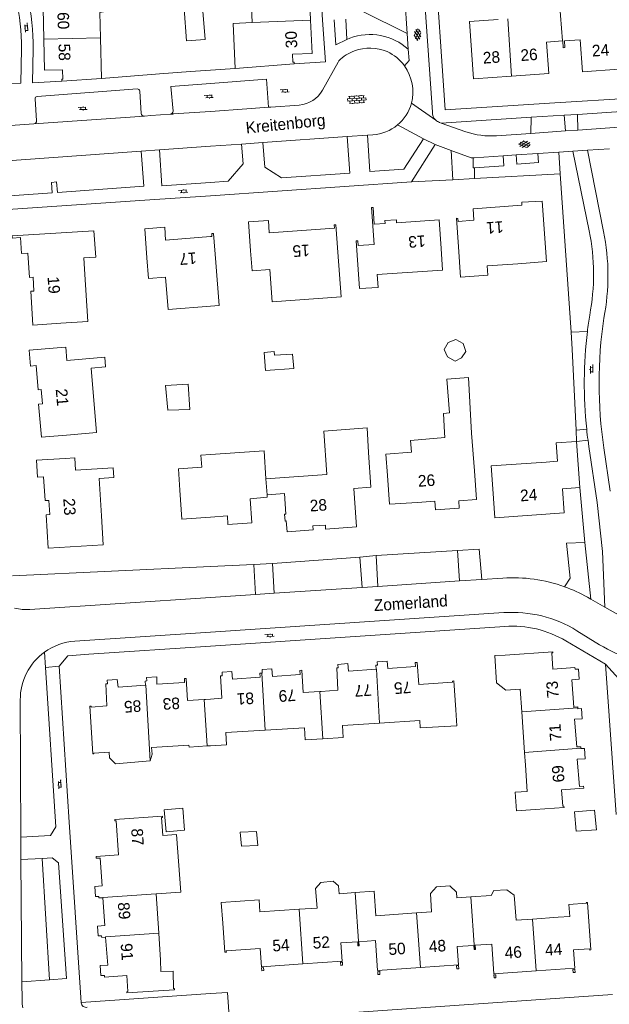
# Model space of a CAD drawing. Extents: x 99476 to 102828, y 406437 to 407931.
# Tile 17 of 162: x 99967 to 100069, y 406614 to 406785. Entities that reach past the tile are written whole.
import ezdxf

# ---------------------------------------------------------------- set-up
doc = ezdxf.new("R2010")
doc.units = 0
doc.header["$MEASUREMENT"] = 0
for name, color, linetype, lineweight in [('BG_bijgebouw', 253, 'Continuous', 0), ('BG_dakoverstek', 253, 'Continuous', 13), ('BG_dakoverstek bijgebouw', 253, 'Continuous', 0), ('BG_gesloten verharding', 253, 'Continuous', 0), ('BG_heg haag', 253, 'Continuous', 0), ('BG_hek', 253, 'Continuous', 0), ('BG_hoofdgebouw', 253, 'Continuous', 13), ('BG_huisnummer', 253, 'Continuous', 0), ('BG_kant verharding', 253, 'Continuous', 0), ('BG_muur', 253, 'Continuous', 0), ('BG_open verharding', 253, 'Continuous', 0), ('BG_straatnaam', 253, 'Continuous', 0), ('BG_tussenmuur', 253, 'Continuous', 0), ('BG_vlakafsluiter', 253, 'Continuous', 0)]:
    doc.layers.add(name, color=color, linetype=linetype, lineweight=lineweight)
doc.styles.add('Style-WORKING', font='WORKING.shx')

# ---------------------------------------------------------------- blocks, each defined once
blk = doc.blocks.new('S02OV6')
at = {"layer": 'BG_open verharding', "linetype": 'Continuous', "lineweight": 0}
for p, q in [((0, 0.20784), (1.371449, 0.20784)), ((0.085505, 0.20784), (0.085505, 0.268177)), ((0.485, -0.192), (0.486, 0.207)), ((0.885505, 0.20784), (0.885505, 0.31106)), ((1.285, -0.193), (1.285, 0.207)), ((0.268333, -0.19216), (1.549656, -0.19216)), ((0.885505, -0.32925), (0.885505, -0.19216))]:
    blk.add_line(p, q, dxfattribs=at)
blk = doc.blocks.new('S02OV4')
at = {"layer": 'BG_open verharding', "linetype": 'Continuous', "lineweight": 0}
for p, q in [((0, -0.200092), (0, 0.200092)), ((0, 0.2), (3.201, 0.2)), ((0.214, 0.6), (2.9, 0.6)), ((0.4, 0.199), (0.4, 0.6)), ((0.8, 0.6), (0.8, 0.7)), ((0.8, -0.2), (0.8, 0.2)), ((1.2, 0.2), (1.2, 0.6)), ((1.6, 0.6), (1.6, 0.7)), ((1.6, -0.2), (1.6, 0.2)), ((2, 0.199), (2, 0.6)), ((2.4, 0.6), (2.4, 0.7)), ((2.4, -0.2), (2.4, 0.2)), ((2.8, 0.2), (2.8, 0.6)), ((3.2, -0.199908), (3.2, 0.200092)), ((0, -0.2), (3.2, -0.199)), ((0.31, -0.6), (2.9, -0.6)), ((0.4, -0.6), (0.399, -0.2)), ((0.8, -0.7), (0.8, -0.6)), ((1.2, -0.6), (1.2, -0.2)), ((1.6, -0.7), (1.6, -0.6)), ((2, -0.6), (1.999, -0.2)), ((2.4, -0.7), (2.4, -0.6)), ((2.8, -0.6), (2.8, -0.2))]:
    blk.add_line(p, q, dxfattribs=at)
blk = doc.blocks.new('S01GV6')
at = {"layer": 'BG_gesloten verharding', "linetype": 'Continuous', "lineweight": 0}
for p, q in [((0, 0.018), (0.97, 0.579)), ((0.02, 0.104), (1.242, -0.604)), ((0.164, -0.349), (1.58, 0.468)), ((0.296, 0.406), (1.735, -0.426)), ((0.584, -0.569), (1.922, 0.204)), ((0.814, 0.569), (1.985, -0.109)), ((1.364, -0.58), (1.906, -0.267))]:
    blk.add_line(p, q, dxfattribs=at)

msp = doc.modelspace()

# ---------------------------------------------------------------- linework, layer by layer
at = {"layer": 'BG_bijgebouw', "linetype": 'Continuous', "lineweight": 0, "flags": 128}
for points in [[(99998.644, 406786.708), (99995.456, 406786.46), (99995.89, 406780.878), (99999.078, 406781.126), (99998.644, 406786.708)], [(99996.164, 406721.551), (99992.26, 406721.327), (99992.648, 406717.052), (99996.432, 406717.175), (99996.164, 406721.551)], [(100062.978, 406647.629), (100063.234, 406644.292), (100066.737, 406644.52), (100066.428, 406647.926), (100062.978, 406647.629)], [(100005.146, 406644.109), (100005.369, 406641.681), (100008.203, 406641.834), (100007.962, 406644.234), (100005.146, 406644.109)]]:
    msp.add_lwpolyline(points, dxfattribs=at)
at = {"layer": 'BG_dakoverstek', "linetype": 'Continuous', "lineweight": 13}
for p, q in [((100044.633, 406722.706), (100040.9, 406722.437)), ((99998.35, 406709.294), (100000, 406709.404987)), ((99998.35, 406709.294), (99998.491, 406707.182)), ((100000, 406709.404987), (100009.277, 406710.029))]:
    msp.add_line(p, q, dxfattribs=at)
at = {"layer": 'BG_dakoverstek', "linetype": 'Continuous', "lineweight": 13, "flags": 128}
for points in [[(100040.481, 406713.213), (100040.531, 406712.308), (100034.601, 406711.817), (100034.768, 406709.796)], [(100050.94, 406674.72), (100049.162, 406674.669), (100049.469, 406669.913), (100051.099, 406668.679), (100053.57, 406668.821)], [(99989.588, 406656.42), (99989.902, 406657.6), (99989.831, 406658.736), (99996.283, 406659.14)], [(99982.516, 406657.949), (99982.555, 406656.942), (99983.591, 406655.94), (99989.588, 406656.42)], [(100054.48, 406655.714), (100054.798, 406651.142), (100052.717, 406650.997)], [(99990.605, 406633.458), (99994.876, 406633.711), (99994.123, 406643.714), (99991.752, 406643.521)], [(100018.483, 406631), (100018.183, 406634.348), (100019.117, 406635.416), (100021.206, 406635.615), (100022.143, 406634.833), (100022.268, 406633.47)], [(100042.601, 406632.761), (100042.569, 406633.726), (100041.426, 406634.813), (100039.092, 406634.654), (100038.062, 406633.511), (100038.221, 406630.336)], [(100048.56, 406633.173), (100049.03, 406634.047), (100051.279, 406634.159), (100052.517, 406633.204), (100052.864, 406628.886)]]:
    msp.add_lwpolyline(points, dxfattribs=at)
at = {"layer": 'BG_dakoverstek bijgebouw', "linetype": 'Continuous', "lineweight": 0, "flags": 128}
for points in [[(100042.327, 406725.548), (100043.442, 406726.084), (100044.167, 406727.188), (100043.7, 406728.595), (100042.416, 406729.293), (100041.122, 406728.749), (100040.406, 406727.542), (100040.997, 406726.294), (100042.327, 406725.548)], [(100014.398, 406724.255), (100009.502, 406723.91), (100009.28, 406727.055), (100011.022, 406727.177), (100011.067, 406726.542), (100014.221, 406726.764), (100014.398, 406724.255)], [(99995.529, 406644.458), (99992.343, 406644.193), (99992.028, 406647.975), (99995.214, 406648.24), (99995.529, 406644.458)]]:
    msp.add_lwpolyline(points, dxfattribs=at)
at = {"layer": 'BG_heg haag', "linetype": 'Continuous', "lineweight": 0}
for p, q in [((99961.34, 406751.49), (99988.659, 406753.358)), ((100028.968, 406686.604), (100043.09, 406687.54)), ((99973.82, 406672.79), (99975.599, 406645.826))]:
    msp.add_line(p, q, dxfattribs=at)
at = {"layer": 'BG_heg haag', "linetype": 'Continuous', "lineweight": 0, "flags": 128}
for points in [[(100059.535, 406770.164), (100040.61, 406768.95), (100038.679, 406796.779)], [(99978.956, 406674.862), (99975.35, 406674.62), (99973.82, 406672.79)]]:
    msp.add_lwpolyline(points, dxfattribs=at)
at = {"layer": 'BG_hek', "linetype": 'Continuous', "lineweight": 0}
for p, q in [((99991.184, 406775.198), (99996.555, 406775.578)), ((100060.488, 406757.895), (100060.228, 406761.666)), ((100062.374, 406730.532), (100060.488, 406757.895))]:
    msp.add_line(p, q, dxfattribs=at)
at = {"layer": 'BG_hek', "linetype": 'Continuous', "lineweight": 0, "flags": 128}
msp.add_lwpolyline([(100063.223, 406713.592), (100062.575, 406727.615), (100062.374, 406730.532)], dxfattribs=at)
at = {"layer": 'BG_hoofdgebouw', "linetype": 'Continuous', "lineweight": 13}
for p, q in [((99981.146, 406774.419), (99980.995, 406781.4)), ((100014.485, 406776.906), (100004.273, 406776.142)), ((99974.29, 406773.908), (99981.146, 406774.419)), ((100044.633, 406722.706), (100045.157, 406713.081)), ((100045.659, 406706.544), (100045.157, 406713.081)), ((100063.86, 406703.716), (100063.29, 406711.66)), ((100009.599, 406705.204), (100009.277, 406710.029)), ((100020.101, 406705.92), (100009.599, 406705.204)), ((100053.843, 406664.885), (100053.57, 406668.821)), ((100054.328, 406657.908), (100053.843, 406664.885)), ((100054.48, 406655.714), (100054.328, 406657.908)), ((99990.605, 406633.458), (99991.073, 406626.64)), ((100025.032, 406633.661), (100022.268, 406633.47)), ((100045.055, 406632.931), (100042.601, 406632.761)), ((100048.56, 406633.173), (100045.055, 406632.931)), ((100015.327, 406630.782), (100018.483, 406631)), ((100038.221, 406630.336), (100035.647, 406630.158)), ((100055.696, 406629.083), (100052.864, 406628.886)), ((100060.141, 406629.391), (100055.696, 406629.083)), ((99991.073, 406626.64), (99991.39, 406622.01))]:
    msp.add_line(p, q, dxfattribs=at)
at = {"layer": 'BG_hoofdgebouw', "color": 1, "linetype": 'Continuous', "lineweight": 13}
for p, q in [((100018.903, 406668.437), (100018.95, 406668.44)), ((100019.16, 406668.45), (100018.95, 406668.44)), ((99998.932, 406667.059), (99999.13, 406667.07))]:
    msp.add_line(p, q, dxfattribs=at)
at = {"layer": 'BG_hoofdgebouw', "linetype": 'Continuous', "lineweight": 13, "flags": 128}
for points in [[(100011.597, 406793.107), (100011.765, 406792.02), (100013.284, 406792.261), (100013.634, 406790.055), (100017.072, 406790.197), (100017.328, 406784.469)], [(100007.243, 406784.067), (100007.011, 406789.296), (100001.188, 406788.345), (100000.684, 406791.436)], [(99980.995, 406781.4), (99980.899, 406785.817), (99984.264, 406786.428), (99983.601, 406790.081)], [(99974.185, 406788.372), (99974.223, 406786.593), (99971.104, 406786.526), (99971.218, 406781.188)], [(100004.273, 406776.142), (100003.926, 406783.919), (100007.243, 406784.067)], [(100017.328, 406784.469), (100017.584, 406778.741), (100014.183, 406778.612), (100014.25, 406777.226), (100014.466, 406777.229), (100014.485, 406776.906)], [(100049.781, 406784.612), (100044.807, 406784.269), (100045.491, 406774.333), (100052.058, 406774.785)], [(99971.218, 406781.188), (99971.332, 406775.85), (99974.426, 406775.915), (99974.503, 406774.262), (99974.283, 406774.258), (99974.29, 406773.908)], [(100052.058, 406774.785), (100058.49, 406775.228), (100058.113, 406780.701), (100060.904, 406780.894)], [(100060.904, 406780.894), (100060.923, 406780.895), (100061.004, 406779.716), (100061.295, 406779.736), (100061.214, 406780.903), (100063.96, 406781.092), (100064.341, 406775.556), (100070.615, 406775.988)], [(100039.88, 406744.99), (100039.54, 406749.98), (100032.17, 406749.47), (100032.15, 406749.97), (100030.17, 406749.85), (100030.2, 406749.34), (100028.33, 406749.2), (100028.14, 406752.12), (100027.85, 406752.09), (100028.32, 406745.71), (100025.53, 406745.51), (100025.47, 406746.35), (100025.21, 406746.35), (100025.561, 406741.36)], [(100042.88, 406745.27), (100042.53, 406750.26), (100042.8, 406750.22), (100042.85, 406749.67), (100045.53, 406749.88), (100045.41, 406751.89), (100053.85, 406752.48), (100053.82, 406752.99), (100057.38, 406753.21), (100058.12, 406742.73), (100053.13, 406742.38)], [(100000, 406747.063141), (99992.26, 406746.47), (99992.13, 406748.69), (99988.64, 406748.39), (99989.02, 406743.4)], [(100022.038, 406744.39), (100021.707, 406749.099), (100021.426, 406749.08), (100021.464, 406748.532), (100010.186, 406747.739), (100010.037, 406749.856), (100006.599, 406749.615), (100006.951, 406744.609)], [(99974.133, 406732.076), (99969.293, 406731.769), (99968.923, 406737.617), (99969.49, 406737.653), (99969.339, 406740.036), (99968.72, 406739.997), (99968.455, 406744.199), (99967.359, 406744.129), (99967.185, 406746.882), (99965.719, 406746.771), (99965.694, 406747.17), (99979.866, 406748.066), (99980.203, 406743.505), (99978.115, 406743.373), (99978.238, 406741.44)], [(100000.96, 406742.61), (100000.53, 406747.59), (100000.26, 406747.61), (100000.22, 406747.08), (100000, 406747.063141)], [(100025.561, 406741.36), (100025.773, 406738.064), (100028.989, 406738.272), (100028.844, 406740.516), (100040.122, 406741.245), (100039.88, 406744.99)], [(100042.88, 406745.27), (100043.245, 406740.049), (100047.986, 406740.381), (100047.872, 406742.011), (100053.13, 406742.38)], [(99989.02, 406743.4), (99989.291, 406739.846), (99992.246, 406740.071), (99992.672, 406734.475), (100000, 406735.032709)], [(100006.951, 406744.609), (100007.197, 406741.14), (100010.284, 406741.36), (100010.681, 406735.79), (100022.592, 406736.639), (100022.038, 406744.39)], [(99974.133, 406732.076), (99978.809, 406732.373), (99978.238, 406741.44)], [(100000, 406735.032709), (100001.528, 406735.149), (100000.96, 406742.61)], [(99973.512, 406727.827), (99968.658, 406727.409), (99968.894, 406724.67), (99969.853, 406724.752), (99970.214, 406720.562), (99970.741, 406720.608), (99970.955, 406718.127), (99970.276, 406718.069), (99970.766, 406712.378), (99975.809, 406712.812)], [(99973.512, 406727.827), (99975.004, 406727.956), (99975.2, 406725.642), (99981.745, 406726.195), (99981.884, 406724.55), (99979.375, 406724.338), (99980.315, 406713.19), (99975.809, 406712.812)], [(100040.9, 406722.437), (100041.323, 406716.576), (100040.301, 406716.495), (100040.481, 406713.213)], [(100020.101, 406705.92), (100019.636, 406713.453), (100027.078, 406713.992), (100027.332, 406709.751)], [(100063.29, 406711.66), (100059.8, 406711.41), (100060.03, 406708.22), (100058.03, 406708.08)], [(100024.917, 406701.861), (100024.806, 406703.542), (100027.74, 406703.741), (100027.332, 406709.751)], [(100034.768, 406709.796), (100030.345, 406709.456), (100030.627, 406705.751)], [(99974.902, 406708.726), (99969.911, 406708.425), (99970.09, 406705.458), (99971.151, 406705.522), (99971.398, 406701.422), (99972.073, 406701.463), (99972.221, 406699.003), (99971.625, 406698.967), (99971.972, 406693.209), (99981.444, 406693.78), (99981.143, 406698.771)], [(99974.902, 406708.726), (99976.529, 406708.828), (99976.658, 406706.689), (99983.208, 406707.083), (99983.309, 406705.403), (99980.75, 406705.249), (99981.143, 406698.771)], [(100058.03, 406708.08), (100048.563, 406707.417), (100048.84, 406703.46)], [(99998.491, 406707.182), (99994.462, 406706.912), (99994.71, 406703.21)], [(100035.815, 406701.124), (100030.95, 406700.807), (100030.627, 406705.751)], [(100045.659, 406706.544), (100045.981, 406701.6), (100042.947, 406701.402), (100043.033, 406700.095), (100038.928, 406699.827)], [(100000, 406698.565451), (99995.05, 406698.22), (99994.71, 406703.21)], [(100009.792, 406702.419), (100009.82, 406702), (100006.88, 406701.76), (100007.15, 406697.57), (100003.01, 406697.3), (100002.931, 406698.77), (100000, 406698.565451)], [(100024.917, 406701.861), (100025.254, 406696.865), (100019.923, 406696.506), (100019.876, 406697.204), (100017.735, 406697.06), (100017.782, 406696.353), (100013.243, 406696.047), (100013.118, 406697.902), (100012.898, 406697.888), (100012.817, 406699.085), (100013.037, 406699.1), (100012.799, 406702.632), (100009.792, 406702.419)], [(100048.84, 406703.46), (100049.2, 406698.47), (100061.16, 406699.31), (100060.87, 406703.47), (100063.86, 406703.71), (100063.86, 406703.716)], [(100038.928, 406699.827), (100038.831, 406701.321), (100035.815, 406701.124)], [(100050.94, 406674.72), (100059.19, 406675.31), (100059.2, 406675.1), (100059.01, 406675.1), (100059.19, 406672.3), (100063.03, 406672.57), (100063.07, 406672.26), (100063.65, 406672.29), (100063.76, 406670.58), (100062.47, 406670.46), (100062.82, 406665.69), (100063.52, 406665.75), (100063.533, 406665.612)], [(100028.64, 406672.27), (100028.6, 406672.95), (100028.91, 406672.99), (100028.86, 406673.58), (100030.59, 406673.69), (100030.67, 406672.39), (100035.45, 406672.75), (100035.42, 406673.45), (100035.74, 406673.46), (100036.01, 406669.61), (100041.88, 406670.04), (100041.87, 406670.24), (100042.08, 406670.25), (100042.43, 406665.26)], [(100000, 406667.127596), (100002, 406667.26), (100001.74, 406671.12), (100002.05, 406671.14), (100002.01, 406671.74), (100003.72, 406671.86), (100003.8, 406670.55), (100008.59, 406670.88), (100008.54, 406671.58), (100008.868, 406671.603)], [(100008.868, 406671.603), (100008.96, 406671.61), (100008.92, 406672.21), (100010.64, 406672.33), (100010.73, 406671.04), (100015.52, 406671.38), (100015.48, 406672.07), (100015.8, 406672.09), (100016.06, 406668.24), (100018.903, 406668.437)], [(100019.16, 406668.45), (100022.03, 406668.63), (100021.83, 406672.53), (100022.1, 406672.51), (100022.05, 406673.1), (100023.77, 406673.24), (100023.85, 406671.94), (100028.64, 406672.27)], [(99982.516, 406657.949), (99979.86, 406657.78), (99979.86, 406657.65), (99979.66, 406657.64), (99979.14, 406665.9), (99979.37, 406665.91), (99979.4, 406665.71), (99982.11, 406665.93), (99981.9, 406669.75), (99982.21, 406669.78), (99982.17, 406670.37), (99983.88, 406670.49), (99984.03, 406669.18), (99988.78, 406669.52)], [(99988.78, 406669.52), (99988.72, 406670.22), (99989.03, 406670.25), (99988.97, 406670.84), (99990.73, 406670.97), (99990.76, 406669.7), (99995.53, 406669.97), (99995.49, 406670.67), (99995.8, 406670.69), (99996.06, 406666.86), (99998.932, 406667.059)], [(100042.43, 406665.26), (100042.6, 406662.51), (100036.276, 406662.119), (100036.197, 406663.397), (100029.259, 406662.966)], [(100063.533, 406665.612), (100063.55, 406665.44), (100064.14, 406665.5), (100064.26, 406663.71), (100062.97, 406663.64), (100063.33, 406658.84), (100064.05, 406658.88), (100064.065, 406658.639)], [(100009.481, 406661.746), (100002.667, 406661.32), (100002.798, 406659.224), (100000, 406659.048605)], [(100019.411, 406660.253), (100016.404, 406660.066), (100016.273, 406662.17), (100009.481, 406661.746)], [(100029.259, 406662.966), (100022.814, 406662.565), (100022.944, 406660.473), (100019.411, 406660.253)], [(99999.432, 406659.013), (99996.303, 406658.817), (99996.283, 406659.14)], [(100000, 406659.048605), (99999.432, 406659.013)], [(100064.065, 406658.639), (100064.07, 406658.56), (100064.69, 406658.59), (100064.78, 406656.81), (100063.44, 406656.74), (100063.82, 406651.98), (100064.51, 406652.04), (100064.54, 406651.71), (100060.69, 406651.41), (100060.91, 406648.6), (100061.121, 406648.61), (100061.14, 406648.4), (100056.15, 406648.01)], [(100052.717, 406650.997), (100052.941, 406647.786), (100056.15, 406648.01)], [(99984.1, 406640.19), (99983.7, 406646.09), (99983.48, 406646.08), (99983.47, 406646.3), (99991.7, 406646.86), (99991.71, 406646.64), (99991.54, 406646.63), (99991.752, 406643.521)], [(99981.415, 406632.77), (99980.724, 406632.751), (99980.699, 406633.003), (99980.104, 406633.014), (99980.004, 406634.734), (99981.287, 406634.829), (99980.95, 406639.627), (99980.249, 406639.592), (99980.229, 406639.911), (99984.1, 406640.19)], [(99981.883, 406625.971), (99981.21, 406625.884), (99981.175, 406626.171), (99980.586, 406626.164), (99980.463, 406627.883), (99981.755, 406627.965), (99981.415, 406632.77)], [(100035.647, 406630.158), (100028.623, 406629.672), (100028.331, 406633.89), (100025.032, 406633.661)], [(100002.121, 406628.381), (100001.872, 406631.976), (100008.416, 406632.428), (100008.562, 406630.314), (100015.327, 406630.782)], [(100056.316, 406620.112), (100062.985, 406620.576), (100062.765, 406623.743), (100065.563, 406623.937), (100065.578, 406623.728), (100065.776, 406623.742), (100065.205, 406631.963), (100064.996, 406631.948), (100065.004, 406631.824), (100061.998, 406631.616), (100062.143, 406629.53), (100060.141, 406629.391)], [(100002.121, 406628.381), (100002.469, 406623.373), (100002.752, 406623.392), (100002.738, 406623.596), (100008.626, 406624.005), (100008.846, 406620.831), (100015.98, 406621.327)], [(99985.54, 406619.32), (99981.67, 406619.05), (99981.66, 406619.33), (99981.067, 406619.325), (99980.946, 406621.054), (99982.235, 406621.135), (99981.883, 406625.971)], [(100015.98, 406621.327), (100022.795, 406621.8), (100022.575, 406624.97), (100025.466, 406625.171), (100025.515, 406624.458), (100025.667, 406624.469)], [(100025.667, 406624.469), (100025.725, 406624.473), (100025.676, 406625.175), (100028.56, 406625.375), (100028.919, 406620.211), (100036.299, 406620.723)], [(100036.299, 406620.723), (100042.89, 406621.181), (100042.671, 406624.345), (100045.556, 406624.545), (100045.606, 406623.833), (100045.683, 406623.838)], [(100045.683, 406623.838), (100045.819, 406623.847), (100045.771, 406624.55), (100048.657, 406624.75), (100049.014, 406619.605), (100056.316, 406620.112)], [(99991.39, 406622.01), (99991.45, 406620.01), (99993.55, 406620.07), (99993.64, 406617.05), (99993.78, 406617.06), (99993.79, 406616.86), (99985.55, 406616.31), (99985.52, 406616.51), (99985.74, 406616.54), (99985.54, 406619.32)], [(100008.85, 406620.68), (100009.16, 406620.7), (100009.21, 406620.18), (100008.901, 406620.15), (100008.85, 406620.68)], [(100022.525, 406621.08), (100022.85, 406621.1), (100022.82, 406621.63), (100022.48, 406621.62), (100022.525, 406621.08)], [(100042.97, 406620.505), (100042.63, 406620.46), (100042.56, 406620.99), (100042.9, 406621.04), (100042.97, 406620.505)], [(100028.94, 406620.05), (100029.27, 406620.08), (100029.29, 406619.53), (100028.96, 406619.5), (100028.94, 406620.05)], [(100049.03, 406619.44), (100049.34, 406619.47), (100049.38, 406618.94), (100049.07, 406618.91), (100049.03, 406619.44)], [(100062.74, 406619.85), (100063.061, 406619.88), (100062.99, 406620.4), (100062.67, 406620.37), (100062.74, 406619.85)]]:
    msp.add_lwpolyline(points, dxfattribs=at)
at = {"layer": 'BG_hoofdgebouw', "color": 1, "linetype": 'Continuous', "lineweight": 13, "flags": 128}
msp.add_lwpolyline([(99999.13, 406667.07), (100000, 406667.127596)], dxfattribs=at)
at = {"layer": 'BG_kant verharding', "linetype": 'Continuous', "lineweight": 0}
for p, q in [((100038.39, 406768.599), (100032.41, 406854.99)), ((100032.134, 406809.472), (100034.029, 406782.158)), ((100019.875, 406777.279), (100019.394, 406784.456)), ((100023.399, 406784.659), (100023.594, 406781.141)), ((100023.594, 406781.141), (100024.099, 406781.384)), ((100034.029, 406782.158), (100034.217, 406779.444)), ((100019.875, 406777.279), (100014.485, 406776.906)), ((100019.378, 406772.366), (100022.068, 406777.229)), ((100022.068, 406777.229), (100022.19, 406777.45)), ((99970.049, 406771.282), (99987.341, 406772.593)), ((99988.043, 406768.367), (99987.77, 406772.222)), ((99969.953, 406767.092), (99969.68, 406770.854)), ((100081.427, 406771.568), (100059.535, 406770.164)), ((99993.573, 406768.258), (100000, 406768.713433)), ((100000, 406768.713433), (100006.316, 406769.161)), ((100006.316, 406769.161), (100010.055, 406769.426)), ((100010.055, 406769.426), (100010.108, 406769.43)), ((100010.108, 406769.43), (100010.46, 406769.455)), ((100010.46, 406769.455), (100015.361, 406769.802)), ((100063.47, 406768.194), (100094.514, 406770.179)), ((99969.489, 406766.557), (99988.577, 406767.903)), ((99988.577, 406767.903), (99989.691, 406767.982)), ((99989.691, 406767.982), (99993.068, 406768.222)), ((99993.068, 406768.222), (99993.479, 406768.251)), ((99993.479, 406768.251), (99993.573, 406768.258)), ((100039.918, 406766.688), (100055.435, 406767.68)), ((100055.435, 406767.68), (100061.173, 406768.047)), ((100061.173, 406768.047), (100063.47, 406768.194)), ((100061.173, 406768.047), (100061.402, 406765.335)), ((100063.538, 406765.487), (100063.47, 406768.194)), ((99969.489, 406766.557), (99964.62, 406766.217)), ((100032.335, 406766.363), (100036.83, 406763.97)), ((100039.918, 406766.688), (100039.6, 406766.8)), ((100044.147, 406765.201), (100039.918, 406766.688)), ((100061.402, 406765.335), (100055.417, 406764.909)), ((100063.538, 406765.487), (100061.402, 406765.335)), ((100023.653, 406764.347), (100009.082, 406763.313)), ((100027.152, 406764.593), (100023.653, 406764.347)), ((100028.102, 406764.66), (100027.152, 406764.593)), ((100036.83, 406763.97), (100038.85, 406762.96)), ((100055.417, 406764.909), (100049.462, 406764.486)), ((99960.752, 406759.889), (99988.054, 406761.824)), ((99991.181, 406762.046), (99988.054, 406761.824)), ((100000, 406762.670299), (99991.181, 406762.046)), ((99991.613, 406755.842), (99991.181, 406762.046)), ((100005.392, 406763.052), (100000, 406762.670299)), ((100009.082, 406763.313), (100005.392, 406763.052)), ((100034.75, 406756.51), (100038.85, 406762.96)), ((100038.85, 406762.96), (100041.655, 406761.924)), ((100041.655, 406761.924), (100041.911, 406761.83)), ((100041.655, 406761.924), (100041.917, 406756.896)), ((100060.228, 406761.666), (100062.672, 406761.83)), ((100065.49, 406748.06), (100062.672, 406761.83)), ((100069.007, 406762.255), (100065.221, 406762.001)), ((100067.991, 406747.947), (100065.221, 406762.001)), ((100045.424, 406760.692), (100045.606, 406760.685)), ((100045.606, 406760.685), (100050.605, 406761.02)), ((100050.605, 406761.02), (100052.896, 406761.174)), ((100052.896, 406761.174), (100056.631, 406761.425)), ((100056.631, 406761.425), (100060.228, 406761.666)), ((100041.917, 406756.896), (100045.678, 406757.098)), ((100045.678, 406757.098), (100060.488, 406757.895)), ((100000, 406754.133571), (100034.75, 406756.51)), ((99988.659, 406753.358), (100000, 406754.133571)), ((100063.223, 406713.592), (100065.062, 406713.769)), ((100063.29, 406711.66), (100063.223, 406713.592)), ((100065.293, 406711.845), (100063.29, 406711.66)), ((100065.44, 406710.794), (100065.293, 406711.845)), ((100069.134, 406703.06), (100068.03, 406710.52)), ((100043.09, 406687.54), (100046.926, 406687.794)), ((100046.926, 406687.794), (100050.562, 406688.035)), ((100007.769, 406685.199), (100011.039, 406685.416)), ((100011.039, 406685.416), (100026.213, 406686.421)), ((100026.213, 406686.421), (100028.968, 406686.604)), ((99968.801, 406682.617), (100000, 406684.68423)), ((100000, 406684.68423), (100007.769, 406685.199)), ((100065.216, 406684.705), (100065.798, 406684.377)), ((100065.798, 406684.377), (100068.19, 406683.03)), ((100000, 406678.686897), (100050.734, 406682.061)), ((100070.551, 406681.7), (100068.19, 406683.03)), ((99976.575, 406677.129), (100000, 406678.686897)), ((100050.891, 406679.685), (100000, 406676.272929)), ((100063.354, 406678.94), (100067.293, 406676.518)), ((100068.32, 406673.17), (100061.472, 406677.187)), ((99971.491, 406672.584), (99971.318, 406675.235)), ((100000, 406676.272929), (99978.956, 406674.862)), ((100070.176, 406647.141), (100068.32, 406673.17)), ((99967.117, 406666.976), (99967.235, 406643.26)), ((99975.599, 406645.826), (99977.656, 406614.661)), ((99967.22, 406639.39), (99967.235, 406643.26)), ((99970.916, 406639.567), (99967.22, 406639.39)), ((99967.22, 406639.39), (99967.4, 406618.241)), ((99967.4, 406618.241), (99972.187, 406618.589)), ((100069.514, 406616.024), (100003.289, 406611.461)), ((99977.656, 406614.661), (99977.66, 406614.6))]:
    msp.add_line(p, q, dxfattribs=at)
at = {"layer": 'BG_kant verharding', "linetype": 'Continuous', "lineweight": 0, "flags": 128}
for points in [[(100021.411, 406784.558), (100021.669, 406780.217), (100023.594, 406781.141)], [(99967.315, 406779.545), (99967.198, 406773.569), (99965.215, 406773.474)], [(99969.334, 406779.505), (99969.22, 406773.666), (99974.29, 406773.908)], [(100034.217, 406779.444), (100034.35, 406777.53), (100033.545, 406776.581)], [(100010.055, 406769.426), (100009.688, 406774.265), (100000, 406773.519228)], [(100000, 406773.519228), (99993.177, 406772.994), (99993.531, 406768.762)], [(100094.74, 406767.788), (100092.82, 406767.57), (100063.538, 406765.487)], [(100023.653, 406764.347), (100024.099, 406758.053), (100012.278, 406757.216), (100009.408, 406759.046), (100009.082, 406763.313)], [(100027.152, 406764.593), (100027.536, 406758.332), (100033.43, 406758.74), (100036.83, 406763.97)], [(99988.054, 406761.824), (99988.483, 406755.759), (99973.531, 406754.699), (99973.403, 406756.505), (99972.495, 406756.44), (99972.623, 406754.635), (99961.177, 406753.823), (99960.752, 406759.889)], [(100000, 406756.422791), (100003.05, 406756.634), (100005.641, 406759.621), (100005.392, 406763.052)], [(100041.911, 406761.83), (100044.632, 406760.826), (100045.112, 406760.704), (100045.424, 406760.692)], [(100045.424, 406760.692), (100045.441, 406758.946), (100045.641, 406758.958)], [(100045.641, 406758.958), (100050.714, 406759.275), (100050.605, 406761.02)], [(100056.631, 406761.425), (100056.745, 406759.875), (100052.954, 406759.583), (100052.896, 406761.174)], [(99991.613, 406755.842), (100000, 406756.422791)], [(100068.19, 406683.03), (100067.82, 406692.6), (100066.89, 406701.1), (100065.44, 406710.794)], [(99967.235, 406643.26), (99972.35, 406643.53), (99973.29, 406645.02), (99971.491, 406672.584)], [(99972.187, 406618.589), (99975.1, 406618.8), (99973.72, 406638.83), (99972.66, 406639.65), (99970.916, 406639.567)], [(99967.4, 406618.241), (99967.427, 406615.042), (99967.461, 406614.395), (99967.549, 406613.754)]]:
    msp.add_lwpolyline(points, dxfattribs=at)
at = {"layer": 'BG_kant verharding', "linetype": 'Continuous', "lineweight": 0}
for centre, radius, start, end in [((99930.127319, 406779.931597), 89.381265, 2.901503, 22.581671), ((100015.007791, 406774.784072), 4.994577, 274.055256, 331.043889), ((99970.078921, 406770.883137), 0.399984, 94.290085, 184.177409), ((99988.543152, 406768.403326), 0.50147, 184.154109, 273.870233), ((100028.72175, 406740.547009), 37.527979, 349.16741, 11.548483), ((100030.02161, 406740.367471), 38.718521, 349.009604, 11.28911), ((99968.169665, 406692.134869), 9.538785, 257.757698, 273.79496), ((100052.124308, 406661.250591), 18.475619, 59.605733, 93.827526), ((99977.248046, 406667.020705), 10.131145, 125.826188, 180.252825), ((100081.819733, 406700.353541), 27.913419, 238.639496, 264.059879), ((99978.495959, 406614.657713), 0.837949, 183.949329, 282.617366)]:
    msp.add_arc(centre, radius, start, end, dxfattribs=at)
at = {"layer": 'BG_kant verharding', "linetype": 'Continuous', "lineweight": 0, "extrusion": (0, 0, -1)}
for centre, radius, start, end in [((-99931.637052, 406780.093945), 35.68217, 153.177033, 180.88149), ((-99931.644867, 406780.089519), 37.693665, 153.177427, 180.888527), ((-100027.54908, 406772.022737), 9.976788, 69.768708, 131.93933), ((-100027.546079, 406772.024965), 7.623554, 45.366456, 69.78655), ((-100027.549369, 406772.023412), 7.62615, 69.767392, 113.235738), ((-100027.366038, 406772.093561), 7.636536, 114.707475, 144.011168), ((-100027.363137, 406772.093027), 7.639197, 144.020711, 195.029956), ((-99987.370847, 406772.193979), 0.400136, 85.722278, 175.984344), ((-99993.032653, 406768.720796), 0.500047, 175.273495, 265.946567), ((-100027.578484, 406772.062145), 7.423254, 195.230782, 230.151571), ((-99969.453144, 406767.056809), 0.501093, 175.972836, 265.89669), ((-100040.224883, 406768.526694), 1.836307, 314.055409, 2.256637), ((-100040.22384, 406768.525111), 1.834444, 289.881163, 314.06639), ((-100027.58458, 406772.058408), 7.416479, 230.169224, 265.999437), ((-100048.529528, 406777.666614), 13.213557, 265.953313, 289.370115), ((-100139.03722, 406721.720421), 74.393773, 6.904768, 9.105931), ((-100143.904462, 406721.753), 76.701462, 351.578692, 8.421308), ((-100139.297124, 406721.68527), 74.656018, 353.913107, 6.90757), ((-100138.747263, 406721.63996), 74.104453, 352.404545, 353.902862), ((-100052.296218, 406661.748825), 26.34332, 86.225408, 109.798383), ((-100052.354064, 406661.892593), 26.188458, 109.785846, 119.414878), ((-100052.149517, 406660.709287), 21.398582, 86.207112, 121.574626), ((-99977.243039, 406667.032104), 10.118972, 54.159021, 86.21467)]:
    msp.add_arc(centre, radius, start, end, dxfattribs=at)
at = {"layer": 'BG_muur', "linetype": 'Continuous', "lineweight": 0}
for p, q in [((99996.555, 406775.578), (100000, 406775.829747)), ((100000, 406775.829747), (100004.273, 406776.142)), ((99981.146, 406774.419), (99991.184, 406775.198))]:
    msp.add_line(p, q, dxfattribs=at)
at = {"layer": 'BG_open verharding', "linetype": 'Continuous', "lineweight": 0}
for p, q in [((99998.942806, 406771.470775), (100000, 406771.497205)), ((99999.028284, 406771.472912), (99999.026776, 406771.533231)), ((99999.221051, 406771.077606), (100000, 406771.09708)), ((99999.437647, 406771.083181), (99999.428675, 406771.482082)), ((99999.828034, 406771.492906), (99999.825455, 406771.596094)), ((99999.841457, 406770.955984), (99999.838031, 406771.093031)), ((100000, 406771.497205), (100000.313826, 406771.505051)), ((100000, 406771.09708), (100000.501974, 406771.109629)), ((100000.237422, 406771.102175), (100000.227425, 406771.50205))]:
    msp.add_line(p, q, dxfattribs=at)
at = {"layer": 'BG_tussenmuur', "linetype": 'Continuous', "lineweight": 0}
for p, q in [((100060.381, 406787.497), (100060.904, 406780.894)), ((100017.328, 406784.469), (100007.243, 406784.067)), ((100051.441, 406784.725), (100052.058, 406774.785)), ((99971.218, 406781.188), (99980.995, 406781.4)), ((100009.599, 406705.204), (100009.792, 406702.419)), ((100008.868, 406671.603), (100009.481, 406661.746)), ((100018.903, 406668.437), (100019.411, 406660.253)), ((99998.932, 406667.059), (99999.432, 406659.013)), ((100053.843, 406664.885), (100063.533, 406665.612)), ((100054.328, 406657.908), (100064.065, 406658.639)), ((100025.032, 406633.661), (100025.667, 406624.469)), ((100045.055, 406632.931), (100045.683, 406623.838)), ((100015.327, 406630.782), (100015.98, 406621.327)), ((100035.647, 406630.158), (100036.299, 406620.723)), ((100055.696, 406629.083), (100056.316, 406620.112))]:
    msp.add_line(p, q, dxfattribs=at)
at = {"layer": 'BG_tussenmuur', "linetype": 'Continuous', "lineweight": 0, "flags": 128}
for points in [[(100028.64, 406672.27), (100028.717, 406672.275), (100029.259, 406662.966)], [(99988.78, 406669.52), (99988.817, 406669.523), (99989.588, 406656.42)], [(99981.415, 406632.77), (99981.411, 406632.828), (99990.605, 406633.458)], [(99981.883, 406625.971), (99981.88, 406626.01), (99991.073, 406626.64)]]:
    msp.add_lwpolyline(points, dxfattribs=at)
at = {"layer": 'BG_vlakafsluiter', "linetype": 'Continuous', "lineweight": 0}
for p, q in [((100038.948, 406767.207), (100034.741, 406770.112)), ((100055.417, 406764.909), (100055.435, 406767.68)), ((100065.221, 406762.001), (100062.672, 406761.83)), ((100045.641, 406758.958), (100045.678, 406757.098)), ((100034.75, 406756.51), (100041.917, 406756.896)), ((100062.374, 406730.532), (100065.183, 406730.664)), ((100063.86, 406703.716), (100064.742, 406694.17)), ((100064.742, 406694.17), (100065.798, 406684.377)), ((100042.721, 406692.829), (100028.642, 406691.921)), ((100043.09, 406687.54), (100042.721, 406692.829)), ((100007.512, 406690.399), (100000, 406690.04425)), ((100007.512, 406690.399), (100010.752, 406690.552)), ((100007.769, 406685.199), (100007.512, 406690.399)), ((100025.821, 406691.675), (100010.752, 406690.552)), ((100010.752, 406690.552), (100011.039, 406685.416)), ((100025.821, 406691.675), (100028.642, 406691.921)), ((100026.213, 406686.421), (100025.821, 406691.675)), ((100028.642, 406691.921), (100028.968, 406686.604)), ((100000, 406690.04425), (99965.754, 406688.427)), ((99973.82, 406672.79), (99971.491, 406672.584)), ((100068.32, 406673.17), (100071.8, 406669.34)), ((99972.187, 406618.589), (99970.916, 406639.567))]:
    msp.add_line(p, q, dxfattribs=at)
at = {"layer": 'BG_vlakafsluiter', "linetype": 'Continuous', "lineweight": 0, "flags": 128}
for points in [[(100024.728, 406809.103), (100026.237, 406786.039), (100034.029, 406782.158)], [(100061.219, 406686.535), (100062.202, 406688.045), (100061.557, 406694.065), (100064.742, 406694.17)], [(100046.926, 406687.794), (100046.478, 406693.03), (100042.721, 406692.829)], [(99977.656, 406614.661), (100000, 406616.213599)], [(100000, 406616.213599), (100002.956, 406616.419), (100003.289, 406611.461)]]:
    msp.add_lwpolyline(points, dxfattribs=at)

# ---------------------------------------------------------------- block references
at = {"layer": 'BG_gesloten verharding', "linetype": 'Continuous', "lineweight": 0}
for p, rotation in [((100035.863, 406780.977), 93.95503799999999), ((100053.305, 406762.979), 3.840747)]:
    msp.add_blockref('S01GV6', p, dxfattribs=dict(at, rotation=rotation))
at = {"layer": 'BG_open verharding', "linetype": 'Continuous', "lineweight": 0}
for name, p, rotation in [('S02OV6', (99968.108, 406783.973), 274.126414), ('S02OV6', (100012.046, 406772.224), 1.432096), ('S02OV4', (100023.719, 406770.652), 4.073364), ('S02OV6', (99977.112, 406769.193), 1.490845), ('S02OV6', (99994.511, 406754.819), 3.897895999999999), ('S02OV6', (100065.914, 406724.948), 268.911511), ('S02OV6', (100009.451, 406678.054), 3.840747), ('S02OV6', (99973.891, 406653.169), 273.78359)]:
    msp.add_blockref(name, p, dxfattribs=dict(at, rotation=rotation))

# ---------------------------------------------------------------- texts
at = {"layer": 'BG_huisnummer', "linetype": 'Continuous', "lineweight": 0, "style": 'Style-WORKING'}
for s, rotation, p in [('60', 271.203035, (99973.541, 406785.852)), ('30', 92.579148, (100015.04, 406779.672)), ('58', 271.260304, (99973.735, 406780.404)), ('28', 3.955038, (100047.18, 406776.954)), ('26', 3.955038, (100053.679, 406777.402)), ('24', 3.955038, (100066.041, 406778.178)), ('11', 184.012171, (100050.618, 406749.748)), ('13', 183.955038, (100037.128, 406747.306)), ('15', 184.012171, (100017.101, 406745.718)), ('17', 184.359152, (99997.532, 406744.366)), ('19', 273.612075, (99971.839, 406740.104)), ('21', 274.934986, (99973.243, 406720.682)), ('26', 3.726426, (100035.944, 406703.807)), ('24', 4.012171, (100053.615, 406701.285)), ('23', 273.440495, (99974.558, 406701.772)), ('28', 3.840747, (100017.248, 406699.533)), ('75', 184.302011, (100034.635, 406670.182)), ('73', 94.187705, (100060.253, 406667.354)), ('81', 183.955038, (100007.467, 406668.296)), ('79', 184.073364, (100014.691, 406668.815)), ('77', 183.955038, (100027.805, 406669.706)), ('85', 184.073364, (99987.971, 406666.955)), ('83', 183.268853, (99994.676, 406667.417)), ('71', 94.302011, (100060.74, 406659.952)), ('69', 94.587626, (100061.246, 406652.793)), ('87', 273.897896, (99986.3, 406644.698)), ('89', 274.069297, (99983.98, 406631.932)), ('54', 3.955038, (100010.77, 406623.471)), ('52', 3.955038, (100017.745, 406623.955)), ('91', 274.187705, (99984.472, 406624.835)), ('50', 3.955038, (100030.849, 406622.851)), ('48', 3.955038, (100037.835, 406623.336)), ('46', 3.955038, (100050.944, 406622.244)), ('44', 3.955038, (100057.929, 406622.73))]:
    msp.add_text(s, height=2, rotation=rotation, dxfattribs=at).set_placement(p)
at = {"layer": 'BG_straatnaam', "linetype": 'Continuous', "lineweight": 0, "style": 'Style-WORKING'}
for s, rotation, p in [('Kreitenborg', 5.796101, (100006.213, 406764.867)), ('Zomerland', 3.78359, (100028.324, 406682.313))]:
    msp.add_text(s, height=2, rotation=rotation, dxfattribs=at).set_placement(p)

doc.saveas('drawing.dxf')
